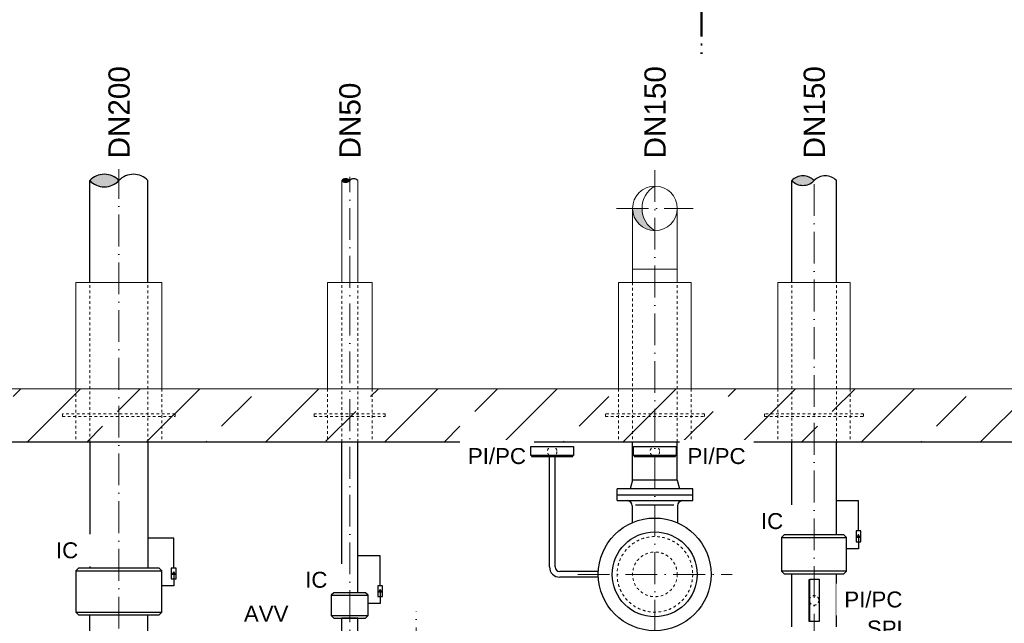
# Model space of a CAD drawing. Header units: millimetres. Extents: x -48448 to 452754, y -13941 to 17062.
# Tile 30 of 256: x -15802 to -12091, y -3518 to -1242. Entities that reach past the tile are written whole.
import ezdxf

# ---------------------------------------------------------------- set-up
doc = ezdxf.new("R2010")
doc.units = ezdxf.units.MM
doc.linetypes.add('ACAD_ISO10W100', pattern=[18, 12, -3, 0, -3])
doc.linetypes.add('JIS_02_1.0', pattern=[2, 1, -1])
doc.layers.add('Beschriftung', color=7, linetype='Continuous')
doc.layers.add('Detail Rohrdurchführung', color=7, linetype='Continuous')
doc.styles.add('LBB3.5M1000', font='isocp.shx', dxfattribs={"height": 3.5})

msp = doc.modelspace()

# ---------------------------------------------------------------- hatches: boundary and pattern name
h = msp.add_hatch(color=256)
h.dxf.hatch_style = 1
h.paths.add_polyline_path([(-13408.113, -1869.155, 0.41421356), (-13492.263, -1953.305), (-13456.645, -1953.305, -0.2677013)])
h.paths.add_polyline_path([(-13408.113, -1869.155, 0.41421356), (-13492.263, -1953.305, 0.41421356), (-13408.113, -2037.455, -0.57673362)])
at = {"lineweight": 13}
h = msp.add_hatch(dxfattribs=at)
h.set_pattern_fill('ANSI33', color=256, scale=50, style=0)
h.set_pattern_definition([(45, (66735.4, -1596.67), (-224.5064, 224.5064), []), (45, (66959.92, -1596.67), (-224.5064, 224.5064), [158.75, -79.375])])
h.paths.add_polyline_path([(-16308.113, -2633.305), (-18658.113, -2633.305), (-18658.113, -6833.305), (-14558.113, -6833.305), (-14558.113, -6633.305), (-18458.113, -6633.305), (-18458.113, -2833.305), (-16308.113, -2833.305)])
h.paths.add_polyline_path([(-15428.113, -2633.305), (-16308.113, -2633.305), (-16308.113, -2833.305), (-15428.113, -2833.305)], flags=17)
h.paths.add_polyline_path([(-14558.113, -2633.305), (-15428.113, -2633.305), (-15428.113, -2833.305), (-14558.113, -2833.305)])
h.paths.add_polyline_path([(-12808.113, -2633.305), (-14558.113, -2633.305), (-14558.113, -2833.305), (-12808.113, -2833.305)], flags=17)
h.paths.add_polyline_path([(-10458.113, -2633.305), (-12808.113, -2633.305), (-12808.113, -2833.305), (-10658.113, -2833.305), (-10658.113, -6633.305), (-14558.113, -6633.305), (-14558.113, -6833.305), (-10458.113, -6833.305)])
at = {"linetype": 'Continuous', "lineweight": -2, "ltscale": 10}
h = msp.add_hatch(color=256, dxfattribs=at)
h.dxf.hatch_style = 1
h.paths.add_polyline_path([(-12641.066, -3183.585), (-12646.477, -3192.956), (-12635.656, -3192.956)])
h = msp.add_hatch(color=256, dxfattribs=at)
h.dxf.hatch_style = 1
h.paths.add_polyline_path([(-15221.566, -3323.584), (-15226.977, -3332.955), (-15216.156, -3332.955)])
h = msp.add_hatch(color=256, dxfattribs=at)
h.dxf.hatch_style = 1
h.paths.add_polyline_path([(-14443.566, -3390.091), (-14448.977, -3399.463), (-14438.156, -3399.463)])

# ---------------------------------------------------------------- linework, layer by layer
at = {"linetype": 'ACAD_ISO10W100', "lineweight": 18, "ltscale": 10}
for p, q in [((-15428.113, -1796.781), (-15428.113, -7164.129)), ((-13408.113, -1808.795), (-13408.113, -3624.217)), ((-12808.113, -5583.512), (-12808.113, -1808.795)), ((-14558.113, -6935.078), (-14558.113, -1834.336)), ((-13699.024, -3333.305), (-13117.201, -3333.305)), ((-14308.113, -4193.991), (-14308.113, -3472.619))]:
    msp.add_line(p, q, dxfattribs=at)
at = {"lineweight": 13}
for p, q in [((-13492.263, -2182.305), (-13323.963, -2182.305)), ((-13492.263, -2182.305), (-13492.263, -2233.305)), ((-13323.963, -2233.305), (-13323.963, -2182.305)), ((-15590.063, -2633.305), (-15590.063, -2233.305)), ((-15590.063, -2233.305), (-15266.163, -2233.305)), ((-15266.163, -2233.305), (-15266.163, -2633.305)), ((-14642.263, -2633.305), (-14642.263, -2233.305)), ((-14642.263, -2233.305), (-14473.963, -2233.305)), ((-14473.963, -2233.305), (-14473.963, -2633.305)), ((-13544.613, -2633.305), (-13544.613, -2233.305)), ((-13544.613, -2233.305), (-13271.613, -2233.305)), ((-13271.613, -2233.305), (-13271.613, -2633.305)), ((-12944.613, -2633.305), (-12944.613, -2233.305)), ((-12944.613, -2233.305), (-12671.613, -2233.305)), ((-12671.613, -2233.305), (-12671.613, -2633.305)), ((-18658.113, -2633.305), (-10458.113, -2633.305))]:
    msp.add_line(p, q, dxfattribs=at)
at = {"linetype": 'JIS_02_1.0', "lineweight": 18, "ltscale": 10}
for p, q in [((-15537.663, -2833.305), (-15537.663, -2233.305)), ((-15318.563, -2833.305), (-15318.563, -2233.305)), ((-14588.263, -2833.305), (-14588.263, -2233.305)), ((-14527.963, -2833.305), (-14527.963, -2233.305)), ((-13492.263, -2233.305), (-13492.263, -2833.305)), ((-13323.963, -2833.305), (-13323.963, -2233.305)), ((-12892.263, -2833.305), (-12892.263, -2233.305)), ((-12723.963, -2833.305), (-12723.963, -2233.305)), ((-15590.063, -2633.305), (-15590.063, -2833.305)), ((-15266.163, -2633.305), (-15266.163, -2833.305)), ((-14642.263, -2633.305), (-14642.263, -2833.305)), ((-14473.963, -2633.305), (-14473.963, -2833.305)), ((-13544.613, -2633.305), (-13544.613, -2833.305)), ((-13271.613, -2633.305), (-13271.613, -2833.305)), ((-12944.613, -2633.305), (-12944.613, -2833.305)), ((-12671.613, -2633.305), (-12671.613, -2833.305))]:
    msp.add_line(p, q, dxfattribs=at)
for p, q in [((-18458.113, -2833.305), (-10658.113, -2833.305)), ((-15537.663, -2833.305), (-15537.663, -3310.305)), ((-15318.563, -2833.305), (-15318.563, -3310.305)), ((-13492.263, -2978.305), (-13492.263, -2833.305)), ((-13323.963, -2978.305), (-13323.963, -2833.305)), ((-13492.263, -2978.305), (-13501.105, -3011.305)), ((-13323.963, -2978.305), (-13492.263, -2978.305)), ((-13323.963, -2978.305), (-13315.121, -3011.305)), ((-13265.613, -3011.305), (-13550.613, -3011.305)), ((-13550.613, -3055.305), (-13550.613, -3011.305)), ((-13550.613, -3033.305), (-13265.613, -3033.305)), ((-13265.613, -3055.305), (-13265.613, -3011.305)), ((-13550.613, -3055.305), (-13265.613, -3055.305)), ((-13493.113, -3075.305), (-13493.113, -3138.274)), ((-13336.192, -3072.602), (-13481.283, -3072.602)), ((-13323.113, -3075.305), (-13323.113, -3138.82)), ((-15590.113, -3475.305), (-15266.113, -3475.305)), ((-15537.663, -3885.305), (-15537.663, -3485.305)), ((-15318.563, -3885.305), (-15318.563, -3485.305)), ((-14527.963, -3498.305), (-14588.263, -3498.305))]:
    msp.add_line(p, q)
at = {"linetype": 'Continuous', "ltscale": 10}
for p, q in [((-14588.263, -3402.305), (-14588.263, -2833.305)), ((-14527.963, -3402.305), (-14527.963, -2833.305)), ((-12892.263, -3184.306), (-12892.263, -2833.305)), ((-12723.963, -3184.306), (-12723.963, -2833.305)), ((-13620.97, -3322.655), (-13766.613, -3322.655)), ((-12685.613, -3321.306), (-12930.613, -3321.306)), ((-12892.263, -3531.306), (-12892.263, -3331.306)), ((-12892.263, -3331.306), (-12723.963, -3331.306)), ((-12723.963, -3531.306), (-12723.963, -3331.306)), ((-13620.97, -3343.955), (-13766.613, -3343.955)), ((-14628.113, -3488.305), (-14488.113, -3488.305)), ((-14588.263, -3698.305), (-14588.263, -3498.305)), ((-14527.963, -3698.305), (-14527.963, -3498.305))]:
    msp.add_line(p, q, dxfattribs=at)
at = {"linetype": 'JIS_02_1.0', "lineweight": 18, "ltscale": 10}
for points in [[(-15640.063, -2738.305), (-15216.163, -2738.305), (-15216.163, -2728.305), (-15640.063, -2728.305)], [(-14692.263, -2738.305), (-14423.963, -2738.305), (-14423.963, -2728.305), (-14692.263, -2728.305)], [(-13594.613, -2738.305), (-13221.613, -2738.305), (-13221.613, -2728.305), (-13594.613, -2728.305)], [(-12994.613, -2738.305), (-12621.613, -2738.305), (-12621.613, -2728.305), (-12994.613, -2728.305)]]:
    msp.add_lwpolyline(points, close=True, dxfattribs=at)
at = {"linetype": 'Continuous', "lineweight": -2, "ltscale": 10}
for points in [[(-12641.066, -3169.585), (-12641.066, -3056.505), (-12723.963, -3056.505), (-12723.963, -3056.505)], [(-12641.066, -3189.833), (-12641.066, -3236.505), (-12685.613, -3236.505), (-12685.613, -3236.505)], [(-15221.566, -3309.584), (-15221.566, -3196.504), (-15318.563, -3196.504), (-15318.563, -3196.504)], [(-14443.566, -3376.091), (-14443.566, -3263.011), (-14527.963, -3263.011), (-14527.963, -3263.011)], [(-15221.566, -3329.832), (-15221.566, -3376.504), (-15266.113, -3376.504), (-15266.113, -3376.504)], [(-14443.566, -3396.339), (-14443.566, -3443.011), (-14488.113, -3443.011), (-14488.113, -3443.011)]]:
    msp.add_lwpolyline(points, dxfattribs=at)
for points in [[(-12650.057, -3210.08), (-12632.075, -3210.08), (-12632.075, -3169.585), (-12650.057, -3169.585)], [(-12641.066, -3183.585), (-12646.477, -3192.956), (-12635.656, -3192.956)], [(-15230.557, -3350.079), (-15212.575, -3350.079), (-15212.575, -3309.584), (-15230.557, -3309.584)], [(-15221.566, -3323.584), (-15226.977, -3332.955), (-15216.156, -3332.955)], [(-14452.557, -3416.587), (-14434.575, -3416.587), (-14434.575, -3376.091), (-14452.557, -3376.091)], [(-14443.566, -3390.091), (-14448.977, -3399.463), (-14438.156, -3399.463)]]:
    msp.add_lwpolyline(points, close=True, dxfattribs=at)
at = {"linetype": 'Continuous', "ltscale": 10}
for points in [[(-12823.641, -3353.316), (-12827.468, -3353.316), (-12827.468, -3509.297), (-12823.641, -3509.297)], [(-12823.641, -3351.307), (-12788.885, -3351.307), (-12788.885, -3511.306), (-12823.641, -3511.306)]]:
    msp.add_lwpolyline(points, close=True, dxfattribs=at)
for radius in [212.5, 160]:
    msp.add_circle((-13408.737, -3333.305), radius)
at = {"linetype": 'JIS_02_1.0', "lineweight": 18, "ltscale": 10}
for centre, radius in [((-13408.113, -3333.305), 142.5), ((-13408.113, -3333.305), 84.15), ((-12808.113, -3431.306), 18)]:
    msp.add_circle(centre, radius, dxfattribs=at)
at = {"lineweight": 13}
msp.add_arc((-13359.425, -1953.305), 97.22, 120.053011, 239.946989, dxfattribs=at)
for centre, start, end in [((-13513.113, -3075.305), 0, 90), ((-13303.113, -3075.305), 90, 180)]:
    msp.add_arc(centre, 20, start, end)
at = {"linetype": 'Continuous', "lineweight": -2, "ltscale": 10}
for radius in [38.65, 17.35]:
    msp.add_arc((-13766.613, -3305.305), radius, 180, 270, dxfattribs=at)

# ---------------------------------------------------------------- next in the draw order: texts
at = {"layer": 'Beschriftung', "insert": (-18737.56, -1377.671), "char_height": 150, "width": 1682.94636, "attachment_point": 1, "style": 'LBB3.5M1000', "bg_fill": 2}
msp.add_mtext('\\pi74.897;{\\fArial|b1|i0|c0|p34;GROUND PLAN\\L\\P\\pi221.06;\\fArial|b1|i1|c0|p34;\\lGRUNDRISS}', dxfattribs=at)
at = {"layer": 'Beschriftung', "color": 1, "char_height": 60, "attachment_point": 1, "style": 'LBB3.5M1000', "bg_fill": 2}
for s, insert, width in [('{\\fArial|b0|i0|c0|p34;\\C256;PI/PC}', (-14112.704, -2857.179), 219.13903), ('{\\fArial|b0|i0|c0|p34;\\C256;IC}', (-13008.379, -3102.307), 111.95845), ('{\\fArial|b0|i0|c0|p34;\\C256;IC}', (-15665.201, -3212.461), 111.95845), ('{\\fArial|b0|i0|c0|p34;\\C256;IC}', (-14726.055, -3323.696), 111.95845), ('{\\fArial|b0|i0|c0|p34;\\C256;SPL}', (-12608.866, -3507.245), 111.95845)]:
    msp.add_mtext(s, dxfattribs=dict(at, insert=insert, width=width))

# ---------------------------------------------------------------- next in the draw order: hatches: boundary and pattern name
h = msp.add_hatch(color=256)
h.dxf.hatch_style = 1
h.paths.add_polyline_path([(-15428.113, -1848.596, 0.43057008), (-15537.663, -1848.596, 0.43057008)])
h = msp.add_hatch(color=256)
h.dxf.hatch_style = 1
h.paths.add_polyline_path([(-14558.113, -1848.596, 0.43057008), (-14588.263, -1848.596, 0.43057008)])
h = msp.add_hatch(color=256)
h.dxf.hatch_style = 1
h.paths.add_polyline_path([(-12808.113, -1848.596, 0.43057008), (-12892.262, -1848.596, 0.43057008)])

# ---------------------------------------------------------------- next in the draw order: linework, layer by layer
at = {"linetype": 'ACAD_ISO10W100', "lineweight": 50, "ltscale": 10}
msp.add_line((-13232.858, -825.463), (-13232.858, -1370.928), dxfattribs=at)
for p, q in [((-15537.663, -2233.305), (-15537.663, -1848.596)), ((-15318.563, -2233.305), (-15318.563, -1848.596)), ((-15590.113, -3320.305), (-15266.113, -3320.305))]:
    msp.add_line(p, q)
at = {"lineweight": 13}
for p, q in [((-14588.263, -2233.305), (-14588.263, -1848.596)), ((-14527.963, -2233.305), (-14527.963, -1848.596)), ((-13492.263, -1953.305), (-13492.263, -2182.305)), ((-13323.963, -2182.305), (-13323.963, -1953.305))]:
    msp.add_line(p, q, dxfattribs=at)
at = {"linetype": 'Continuous', "ltscale": 10}
for p, q in [((-12892.263, -2233.305), (-12892.262, -1848.596)), ((-12723.963, -2233.305), (-12723.963, -1848.596)), ((-12930.613, -3194.306), (-12685.613, -3194.306)), ((-14628.113, -3412.305), (-14488.113, -3412.305))]:
    msp.add_line(p, q, dxfattribs=at)
at = {"linetype": 'ACAD_ISO10W100', "lineweight": 18, "ltscale": 10}
msp.add_line((-13552.623, -1953.305), (-13263.602, -1953.305), dxfattribs=at)
at = {"linetype": 'Continuous', "ltscale": 10}
for points in [[(-12920.613, -3331.306), (-12695.613, -3331.306), (-12685.613, -3321.306), (-12685.613, -3194.306), (-12695.613, -3184.306), (-12920.613, -3184.306), (-12930.613, -3194.306), (-12930.613, -3321.306)], [(-14618.113, -3498.305), (-14498.113, -3498.305), (-14488.113, -3488.305), (-14488.113, -3412.305), (-14498.113, -3402.305), (-14618.113, -3402.305), (-14628.113, -3412.305), (-14628.113, -3488.305)]]:
    msp.add_lwpolyline(points, close=True, dxfattribs=at)
msp.add_lwpolyline([(-15580.113, -3485.305), (-15276.113, -3485.305), (-15266.113, -3475.305), (-15266.113, -3320.305), (-15276.113, -3310.305), (-15580.113, -3310.305), (-15590.113, -3320.305), (-15590.113, -3475.305)], close=True)
at = {"lineweight": 13}
msp.add_circle((-13408.113, -1953.305), 84.15, dxfattribs=at)
at = {"linetype": 'Continuous', "ltscale": 10}
for centre, radius, start, end in [((-15482.888, -1900.411), 75.4, 43.40947, 136.59053), ((-15482.888, -1796.781), 75.4, 223.40947, 316.59053), ((-15373.338, -1900.411), 75.4, 43.40947, 136.59053), ((-14573.188, -1862.857), 20.751, 43.40947, 136.59053), ((-14573.188, -1834.336), 20.751, 223.40947, 316.59053), ((-14543.038, -1862.857), 20.751, 43.40947, 136.59053), ((-12850.188, -1888.397), 57.917, 43.40947, 136.59053), ((-12850.188, -1808.795), 57.917, 223.40947, 316.59053), ((-12766.038, -1888.397), 57.917, 43.40947, 136.59053)]:
    msp.add_arc(centre, radius, start, end, dxfattribs=at)

# ---------------------------------------------------------------- next in the draw order: texts
at = {"layer": 'Beschriftung', "char_height": 80, "width": 144.48459, "attachment_point": 1, "rotation": 90, "style": 'LBB3.5M1000', "bg_fill": 2}
for s, insert in [('{\\fArial|b0|i0|c0|p34;DN200}', (-15467.467, -1765.02)), ('{\\fArial|b0|i0|c0|p34;DN150}', (-13447.467, -1765.02)), ('{\\fArial|b0|i0|c0|p34;DN150}', (-12847.467, -1765.02)), ('{\\fArial|b0|i0|c0|p34;DN50}', (-14597.467, -1765.02))]:
    msp.add_mtext(s, dxfattribs=dict(at, insert=insert))
at = {"layer": 'Beschriftung', "color": 1, "char_height": 60, "width": 219.13903, "attachment_point": 1, "style": 'LBB3.5M1000', "bg_fill": 2}
for s, insert in [('{\\fArial|b0|i0|c0|p34;\\C256;PI/PC}', (-12694.235, -3397.933)), ('{\\fArial|b0|i0|c0|p34;\\C256;AVV}', (-14956.91, -3451.878))]:
    msp.add_mtext(s, dxfattribs=dict(at, insert=insert))

# ---------------------------------------------------------------- next in the draw order: texts
at = {"layer": 'Beschriftung', "insert": (-48052.713, -1391.777), "char_height": 150, "width": 1682.94636, "attachment_point": 1, "style": 'LBB3.5M1000', "bg_fill": 2}
msp.add_mtext('\\pi74.897;{\\fArial|b1|i0|c0|p34;GROUND PLAN\\L\\P\\pi221.06;\\fArial|b1|i1|c0|p34;\\lGRUNDRISS}', dxfattribs=at)
at = {"layer": 'Detail Rohrdurchführung', "insert": (-33393.503, -2212.156), "char_height": 150, "width": 3525.83214, "attachment_point": 1, "style": 'LBB3.5M1000', "bg_fill": 2}
msp.add_mtext('\\pi352.65;{\\fArial|b1|i0|c0|p34;DETAIL PIPE PENETRATION\\P\\pi148.57;\\fArial|b1|i1|c0|p34;DETAIL ROHRDURCHFÜHRUNG}', dxfattribs=at)

# ---------------------------------------------------------------- next in the draw order: linework, layer by layer
at = {"linetype": 'Continuous', "lineweight": -2, "ltscale": 10}
for p, q in [((-13805.263, -3305.305), (-13805.263, -2889.266)), ((-13783.963, -3305.305), (-13783.963, -2889.266))]:
    msp.add_line(p, q, dxfattribs=at)
at = {"linetype": 'Continuous', "ltscale": 10}
for points in [[(-13875.237, -2885.439), (-13875.237, -2850.683), (-13715.238, -2850.683), (-13715.238, -2885.439)], [(-13488.113, -2885.439), (-13488.113, -2850.683), (-13328.113, -2850.683), (-13328.113, -2885.439)], [(-13873.228, -2885.439), (-13873.228, -2889.266), (-13717.247, -2889.266), (-13717.247, -2885.439)], [(-13486.104, -2885.439), (-13486.104, -2889.266), (-13330.122, -2889.266), (-13330.122, -2885.439)]]:
    msp.add_lwpolyline(points, close=True, dxfattribs=at)
at = {"linetype": 'JIS_02_1.0', "lineweight": 18, "ltscale": 10}
for centre in [(-13795.238, -2869.911), (-13408.113, -2869.911)]:
    msp.add_circle(centre, 18, dxfattribs=at)

# ---------------------------------------------------------------- next in the draw order: texts
at = {"layer": 'Beschriftung', "insert": (-38623.923, -1966.453), "char_height": 150, "width": 1682.94636, "attachment_point": 1, "style": 'LBB3.5M1000', "bg_fill": 2}
msp.add_mtext('\\pi179.16;{\\fArial|b1|i0|c0|p34;FILLING PIPE\\L\\P\\pi267.41;\\fArial|b1|i1|c0|p34;\\lFÜLLROHR}', dxfattribs=at)

# ---------------------------------------------------------------- next in the draw order: texts
at = {"layer": 'Beschriftung', "color": 1, "insert": (-13285.12, -2857.179), "char_height": 60, "width": 219.13903, "attachment_point": 1, "style": 'LBB3.5M1000', "bg_fill": 2}
msp.add_mtext('{\\fArial|b0|i0|c0|p34;\\C256;PI/PC}', dxfattribs=at)

doc.saveas('drawing.dxf')
